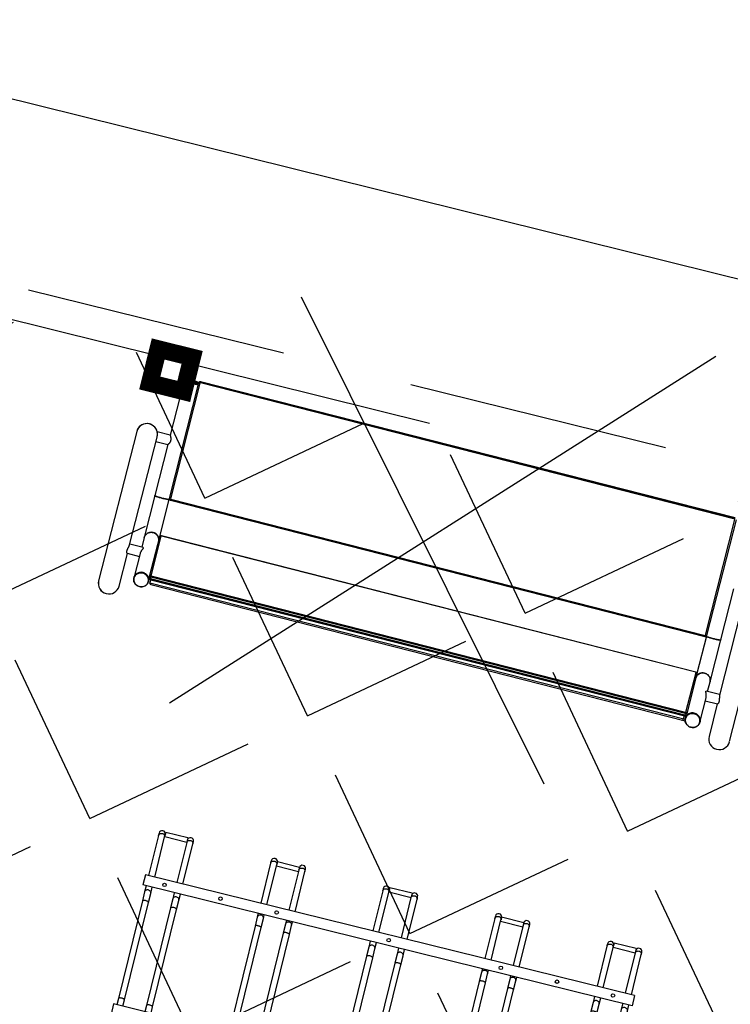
# Model space of a CAD drawing. Extents: x 88043 to 202646, y -79156 to -1177.
# Tile 29 of 54: x 156253 to 156456, y -38182 to -37901. Entities that reach past the tile are written whole.
import ezdxf

# ---------------------------------------------------------------- set-up
doc = ezdxf.new("R2010")
doc.units = ezdxf.units.DM
doc.header["$MEASUREMENT"] = 0
doc.linetypes.add('4004', pattern=[4, 3, -1])
doc.linetypes.add('DASHED2', pattern=[0.375, 0.25, -0.125])
doc.layers.get('0').update_dxf_attribs({"color": 11})
doc.layers.add('area', color=6, linetype='Continuous', plot=False)
for name, color, linetype in [('Budynki', 1, 'Continuous'), ('dim', 40, 'Continuous'), ('DROGI', 6, 'Continuous'), ('PROJEKTY', 1, 'Continuous')]:
    doc.layers.add(name, color=color, linetype=linetype)
doc.layers.add('sc', color=4, linetype='Continuous', lineweight=30)
doc.styles.add('romans', font='romans.shx', dxfattribs={"width": 0.8})
doc.dimstyles.new('SS', dxfattribs={"dimscale": 0.8, "dimtxt": 100, "dimasz": 40, "dimexe": 30, "dimexo": 200, "dimgap": 50, "dimtad": 1, "dimlfac": 0.01, "dimrnd": 0.01, "dimzin": 4, "dimdsep": 46, "dimtxsty": 'romans', "dimblk": 'ARCHTICK', "dimcen": 50, "dimclrd": 256, "dimclre": 256, "dimclrt": 3, "dimadec": 0, "dimazin": 0, "dimtfac": 1.2, "dimtmove": 2, "dimatfit": 3, "dimldrblk": 'ARCHTICK', "dimfxl": 1, "dimtolj": 1, "dimarcsym": 0})

# ---------------------------------------------------------------- blocks, each defined once
blk = doc.blocks.new('mroczocza')
at = {"layer": 'DROGI', "color": 8, "linetype": '4004'}
blk.add_line((63.35, -25.5, 153.681), (17.89, -14.23, 154.771), dxfattribs=at)
blk = doc.blocks.new('_ArchTick')
at = {"color": 0, "linetype": 'ByBlock', "const_width": 0.15}
blk.add_lwpolyline([(-0.5, -0.5), (0.5, 0.5)], dxfattribs=at)
blk = doc.blocks.new('*D41')
at = {"layer": 'Defpoints', "color": 0, "transparency": 16777216}
for p in [(155503.68, -37738.1), (155488.75, -37798.3), (156491.66, -38049.96)]:
    blk.add_point(p, dxfattribs=at)
at = {"layer": 'dim', "lineweight": -2, "transparency": 16777216}
for p, q in [((155527.25, -37643), (155509.45, -37714.8)), ((156507.29, -37986.9), (155503.68, -37738.1)), ((156530.16, -37894.66), (156513.07, -37963.6))]:
    blk.add_line(p, q, dxfattribs=at)
at = {"layer": 'dim', "lineweight": -2, "transparency": 16777216, "xscale": 32, "yscale": 32, "zscale": 32}
for p, rotation in [((155503.68, -37738.1), 166.0767433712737), ((156507.29, -37986.9), 346.0767433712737)]:
    blk.add_blockref('_ArchTick', p, dxfattribs=dict(at, rotation=rotation))
at = {"layer": 'dim', "color": 3, "transparency": 16777216, "insert": (156024.73, -37784.85), "char_height": 80, "attachment_point": 5, "rotation": 346.0767, "style": 'romans'}
blk.add_mtext('\\A1;10.34', dxfattribs=at)
blk = doc.blocks.new('st5')
at = {"color": 7, "linetype": 'Continuous', "lineweight": 25}
for p, q in [((-144, -3), (-144, 0)), ((-144, 0), (0, 0)), ((0, -3), (0, 0)), ((-144, -3), (0, -3)), ((-143.05, -3), (-143.05, -4.86)), ((-143.05, -4.86), (-143.05, -33.53)), ((-141.25, -4.86), (-141.25, -3)), ((-141.25, -33.53), (-141.25, -4.86)), ((-134.75, -3), (-134.75, -4.86)), ((-134.75, -4.86), (-134.75, -33.53)), ((-132.95, -4.86), (-132.95, -3)), ((-132.95, -33.53), (-132.95, -4.86)), ((-110.05, -3), (-110.05, -4.86)), ((-110.05, -4.86), (-110.05, -34.26)), ((-108.25, -4.86), (-108.25, -3)), ((-108.25, -34.26), (-108.25, -4.86)), ((-101.75, -3), (-101.75, -4.86)), ((-101.75, -4.86), (-101.75, -34.26)), ((-99.95, -4.86), (-99.95, -3)), ((-99.95, -34.26), (-99.95, -4.86)), ((-77.05, -3), (-77.05, -4.86)), ((-77.05, -4.86), (-77.05, -33.53)), ((-75.25, -4.86), (-75.25, -3)), ((-75.25, -33.53), (-75.25, -4.86)), ((-68.75, -3), (-68.75, -4.86)), ((-68.75, -4.86), (-68.75, -33.53)), ((-66.95, -4.86), (-66.95, -3)), ((-66.95, -33.53), (-66.95, -4.86)), ((-44.05, -3), (-44.05, -4.86)), ((-44.05, -4.86), (-44.05, -34.26)), ((-42.25, -4.86), (-42.25, -3)), ((-42.25, -34.26), (-42.25, -4.86)), ((-35.75, -3), (-35.75, -4.86)), ((-35.75, -4.86), (-35.75, -34.26)), ((-33.95, -4.86), (-33.95, -3)), ((-33.95, -34.26), (-33.95, -4.86)), ((-11.05, -3), (-11.05, -4.86)), ((-11.05, -4.86), (-11.05, -33.53)), ((-9.25, -4.86), (-9.25, -3)), ((-9.25, -33.53), (-9.25, -4.86)), ((-2.75, -3), (-2.75, -4.86)), ((-2.75, -4.86), (-2.75, -33.53)), ((-0.95, -4.86), (-0.95, -3)), ((-0.95, -33.53), (-0.95, -4.86)), ((-143.05, -33.53), (-143.05, -36.2)), ((-141.25, -36.2), (-141.25, -33.53)), ((-134.75, -33.53), (-134.75, -36.2)), ((-132.95, -36.2), (-132.95, -33.53)), ((-77.05, -33.53), (-77.05, -36.2)), ((-75.25, -36.2), (-75.25, -33.53)), ((-68.75, -33.53), (-68.75, -36.2)), ((-66.95, -36.2), (-66.95, -33.53)), ((-11.05, -33.53), (-11.05, -36.2)), ((-9.25, -36.2), (-9.25, -33.53)), ((-2.75, -33.53), (-2.75, -36.2)), ((-0.95, -36.2), (-0.95, -33.53)), ((-143.05, -36.2), (-143.05, -38)), ((-141.25, -38), (-141.25, -36.2)), ((-134.75, -36.2), (-134.75, -38)), ((-132.95, -38), (-132.95, -36.2)), ((-110.05, -34.26), (-110.05, -36.93)), ((-108.25, -36.93), (-108.25, -34.26)), ((-101.75, -34.26), (-101.75, -36.93)), ((-99.95, -36.93), (-99.95, -34.26)), ((-77.05, -36.2), (-77.05, -38)), ((-75.25, -38), (-75.25, -36.2)), ((-68.75, -36.2), (-68.75, -38)), ((-66.95, -38), (-66.95, -36.2)), ((-44.05, -34.26), (-44.05, -36.93)), ((-42.25, -36.93), (-42.25, -34.26)), ((-35.75, -34.26), (-35.75, -36.93)), ((-33.95, -36.93), (-33.95, -34.26)), ((-11.05, -36.2), (-11.05, -38)), ((-9.25, -38), (-9.25, -36.2)), ((-2.75, -36.2), (-2.75, -38)), ((-0.95, -38), (-0.95, -36.2)), ((-144, -41), (-144, -38)), ((-144, -38), (0, -38)), ((-110.05, -36.93), (-110.05, -38)), ((-108.25, -38), (-108.25, -36.93)), ((-101.75, -36.93), (-101.75, -38)), ((-99.95, -38), (-99.95, -36.93)), ((-44.05, -36.93), (-44.05, -38)), ((-42.25, -38), (-42.25, -36.93)), ((-35.75, -36.93), (-35.75, -38)), ((-33.95, -38), (-33.95, -36.93)), ((0, -41), (0, -38)), ((-144, -41), (0, -41)), ((-143.05, -41), (-143.05, -52.82)), ((-141.25, -52.82), (-141.25, -41)), ((-134.75, -41), (-134.75, -52.82)), ((-132.95, -52.82), (-132.95, -41)), ((-110.05, -41), (-110.05, -52.82)), ((-108.25, -52.82), (-108.25, -41)), ((-101.75, -41), (-101.75, -52.82)), ((-99.95, -52.82), (-99.95, -41)), ((-77.05, -41), (-77.05, -52.82)), ((-75.25, -52.82), (-75.25, -41)), ((-68.75, -41), (-68.75, -52.82)), ((-66.95, -52.82), (-66.95, -41)), ((-44.05, -41), (-44.05, -52.82)), ((-42.25, -52.82), (-42.25, -41)), ((-35.75, -41), (-35.75, -52.82)), ((-33.95, -52.82), (-33.95, -41)), ((-11.05, -41), (-11.05, -52.82)), ((-9.25, -52.82), (-9.25, -41)), ((-2.75, -41), (-2.75, -52.82)), ((-0.95, -52.82), (-0.95, -41)), ((-143.05, -52.82), (-143.05, -53.5)), ((-141.25, -53.29), (-141.25, -52.82)), ((-134.75, -52.9), (-141.25, -52.9)), ((-141.25, -54.1), (-141.25, -53.29)), ((-134.75, -52.82), (-134.75, -53.29)), ((-134.75, -54.1), (-134.75, -53.29)), ((-132.95, -53.5), (-132.95, -52.82)), ((-110.05, -52.82), (-110.05, -53.5)), ((-101.75, -52.4), (-108.25, -52.4)), ((-108.25, -52.86), (-108.25, -52.82)), ((-108.25, -53.6), (-108.25, -52.86)), ((-101.75, -52.82), (-101.75, -52.86)), ((-101.75, -53.6), (-101.75, -52.86)), ((-99.95, -53.5), (-99.95, -52.82)), ((-77.05, -52.82), (-77.05, -53.5)), ((-75.25, -53.29), (-75.25, -52.82)), ((-68.75, -52.9), (-75.25, -52.9)), ((-75.25, -54.1), (-75.25, -53.29)), ((-68.75, -52.82), (-68.75, -53.29)), ((-68.75, -54.1), (-68.75, -53.29)), ((-66.95, -53.5), (-66.95, -52.82)), ((-44.05, -52.82), (-44.05, -53.5)), ((-35.75, -52.4), (-42.25, -52.4)), ((-42.25, -52.86), (-42.25, -52.82)), ((-42.25, -53.6), (-42.25, -52.86)), ((-35.75, -52.82), (-35.75, -52.86)), ((-35.75, -53.6), (-35.75, -52.86)), ((-33.95, -53.5), (-33.95, -52.82)), ((-11.05, -52.82), (-11.05, -53.5)), ((-9.25, -53.29), (-9.25, -52.82)), ((-2.75, -52.9), (-9.25, -52.9)), ((-9.25, -54.1), (-9.25, -53.29)), ((-2.75, -52.82), (-2.75, -53.29)), ((-2.75, -54.1), (-2.75, -53.29)), ((-0.95, -53.5), (-0.95, -52.82)), ((-141.25, -54.1), (-134.75, -54.1)), ((-108.25, -53.6), (-101.75, -53.6)), ((-75.25, -54.1), (-68.75, -54.1)), ((-42.25, -53.6), (-35.75, -53.6)), ((-9.25, -54.1), (-2.75, -54.1))]:
    blk.add_line(p, q, dxfattribs=at)
at = {"color": 8, "linetype": 'Continuous', "lineweight": 25, "flags": 128}
for points in [[(-143.05, -4.86), (-143.03, -4.92), (-142.98, -4.98), (-142.89, -5.03), (-142.77, -5.08), (-142.63, -5.12), (-142.46, -5.14), (-142.29, -5.16), (-142.1, -5.16), (-141.92, -5.15), (-141.75, -5.13), (-141.6, -5.1), (-141.47, -5.06), (-141.36, -5.01), (-141.29, -4.95), (-141.25, -4.89), (-141.25, -4.86)], [(-134.75, -4.86), (-134.73, -4.92), (-134.68, -4.98), (-134.59, -5.03), (-134.47, -5.08), (-134.33, -5.12), (-134.16, -5.14), (-133.99, -5.16), (-133.8, -5.16), (-133.62, -5.15), (-133.45, -5.13), (-133.3, -5.1), (-133.17, -5.06), (-133.06, -5.01), (-132.99, -4.95), (-132.95, -4.89), (-132.95, -4.86)], [(-110.05, -4.86), (-110.03, -4.92), (-109.98, -4.98), (-109.89, -5.03), (-109.77, -5.08), (-109.63, -5.12), (-109.46, -5.14), (-109.29, -5.16), (-109.1, -5.16), (-108.92, -5.15), (-108.75, -5.13), (-108.6, -5.1), (-108.47, -5.06), (-108.36, -5.01), (-108.29, -4.95), (-108.25, -4.89), (-108.25, -4.86)], [(-101.75, -4.86), (-101.73, -4.92), (-101.68, -4.98), (-101.59, -5.03), (-101.47, -5.08), (-101.33, -5.12), (-101.16, -5.14), (-100.99, -5.16), (-100.8, -5.16), (-100.62, -5.15), (-100.45, -5.13), (-100.3, -5.1), (-100.17, -5.06), (-100.06, -5.01), (-99.99, -4.95), (-99.95, -4.89), (-99.95, -4.86)], [(-77.05, -4.86), (-77.03, -4.92), (-76.98, -4.98), (-76.89, -5.03), (-76.77, -5.08), (-76.63, -5.12), (-76.46, -5.14), (-76.29, -5.16), (-76.1, -5.16), (-75.92, -5.15), (-75.75, -5.13), (-75.6, -5.1), (-75.47, -5.06), (-75.36, -5.01), (-75.29, -4.95), (-75.25, -4.89), (-75.25, -4.86)], [(-68.75, -4.86), (-68.73, -4.92), (-68.68, -4.98), (-68.59, -5.03), (-68.47, -5.08), (-68.33, -5.12), (-68.16, -5.14), (-67.99, -5.16), (-67.8, -5.16), (-67.62, -5.15), (-67.45, -5.13), (-67.3, -5.1), (-67.17, -5.06), (-67.06, -5.01), (-66.99, -4.95), (-66.95, -4.89), (-66.95, -4.86)], [(-44.05, -4.86), (-44.03, -4.92), (-43.98, -4.98), (-43.89, -5.03), (-43.77, -5.08), (-43.63, -5.12), (-43.46, -5.14), (-43.29, -5.16), (-43.1, -5.16), (-42.92, -5.15), (-42.75, -5.13), (-42.6, -5.1), (-42.47, -5.06), (-42.36, -5.01), (-42.29, -4.95), (-42.25, -4.89), (-42.25, -4.86)], [(-35.75, -4.86), (-35.73, -4.92), (-35.68, -4.98), (-35.59, -5.03), (-35.47, -5.08), (-35.33, -5.12), (-35.16, -5.14), (-34.99, -5.16), (-34.8, -5.16), (-34.62, -5.15), (-34.45, -5.13), (-34.3, -5.1), (-34.17, -5.06), (-34.06, -5.01), (-33.99, -4.95), (-33.95, -4.89), (-33.95, -4.86)], [(-11.05, -4.86), (-11.03, -4.92), (-10.98, -4.98), (-10.89, -5.03), (-10.77, -5.08), (-10.63, -5.12), (-10.46, -5.14), (-10.29, -5.16), (-10.1, -5.16), (-9.92, -5.15), (-9.75, -5.13), (-9.6, -5.1), (-9.47, -5.06), (-9.36, -5.01), (-9.29, -4.95), (-9.25, -4.89), (-9.25, -4.86)], [(-2.75, -4.86), (-2.73, -4.92), (-2.68, -4.98), (-2.59, -5.03), (-2.47, -5.08), (-2.33, -5.12), (-2.16, -5.14), (-1.99, -5.16), (-1.8, -5.16), (-1.62, -5.15), (-1.45, -5.13), (-1.3, -5.1), (-1.17, -5.06), (-1.06, -5.01), (-0.99, -4.95), (-0.95, -4.89), (-0.95, -4.86)], [(-143.05, -33.53), (-143.03, -33.59), (-142.98, -33.65), (-142.89, -33.7), (-142.77, -33.75), (-142.63, -33.79), (-142.46, -33.82), (-142.29, -33.83), (-142.1, -33.84), (-141.92, -33.83), (-141.75, -33.81), (-141.6, -33.77), (-141.47, -33.73), (-141.36, -33.68), (-141.29, -33.62), (-141.25, -33.56), (-141.25, -33.53)], [(-134.75, -33.53), (-134.73, -33.59), (-134.68, -33.65), (-134.59, -33.7), (-134.47, -33.75), (-134.33, -33.79), (-134.16, -33.82), (-133.99, -33.83), (-133.8, -33.84), (-133.62, -33.83), (-133.45, -33.81), (-133.3, -33.77), (-133.17, -33.73), (-133.06, -33.68), (-132.99, -33.62), (-132.95, -33.56), (-132.95, -33.53)], [(-77.05, -33.53), (-77.03, -33.59), (-76.98, -33.65), (-76.89, -33.7), (-76.77, -33.75), (-76.63, -33.79), (-76.46, -33.82), (-76.29, -33.83), (-76.1, -33.84), (-75.92, -33.83), (-75.75, -33.81), (-75.6, -33.77), (-75.47, -33.73), (-75.36, -33.68), (-75.29, -33.62), (-75.25, -33.56), (-75.25, -33.53)], [(-68.75, -33.53), (-68.73, -33.59), (-68.68, -33.65), (-68.59, -33.7), (-68.47, -33.75), (-68.33, -33.79), (-68.16, -33.82), (-67.99, -33.83), (-67.8, -33.84), (-67.62, -33.83), (-67.45, -33.81), (-67.3, -33.77), (-67.17, -33.73), (-67.06, -33.68), (-66.99, -33.62), (-66.95, -33.56), (-66.95, -33.53)], [(-11.05, -33.53), (-11.03, -33.59), (-10.98, -33.65), (-10.89, -33.7), (-10.77, -33.75), (-10.63, -33.79), (-10.46, -33.82), (-10.29, -33.83), (-10.1, -33.84), (-9.92, -33.83), (-9.75, -33.81), (-9.6, -33.77), (-9.47, -33.73), (-9.36, -33.68), (-9.29, -33.62), (-9.25, -33.56), (-9.25, -33.53)], [(-2.75, -33.53), (-2.73, -33.59), (-2.68, -33.65), (-2.59, -33.7), (-2.47, -33.75), (-2.33, -33.79), (-2.16, -33.82), (-1.99, -33.83), (-1.8, -33.84), (-1.62, -33.83), (-1.45, -33.81), (-1.3, -33.77), (-1.17, -33.73), (-1.06, -33.68), (-0.99, -33.62), (-0.95, -33.56), (-0.95, -33.53)], [(-143.05, -36.2), (-143.03, -36.36), (-142.98, -36.51), (-142.89, -36.65), (-142.77, -36.77), (-142.63, -36.86), (-142.46, -36.93), (-142.29, -36.97), (-142.1, -36.98), (-141.92, -36.96), (-141.75, -36.9), (-141.6, -36.82), (-141.47, -36.71), (-141.36, -36.58), (-141.29, -36.43), (-141.25, -36.28), (-141.25, -36.2)], [(-134.75, -36.2), (-134.73, -36.36), (-134.68, -36.51), (-134.59, -36.65), (-134.47, -36.77), (-134.33, -36.86), (-134.16, -36.93), (-133.99, -36.97), (-133.8, -36.98), (-133.62, -36.96), (-133.45, -36.9), (-133.3, -36.82), (-133.17, -36.71), (-133.06, -36.58), (-132.99, -36.43), (-132.95, -36.28), (-132.95, -36.2)], [(-110.05, -34.26), (-110.03, -34.32), (-109.98, -34.38), (-109.89, -34.44), (-109.77, -34.48), (-109.63, -34.52), (-109.46, -34.55), (-109.29, -34.56), (-109.1, -34.57), (-108.92, -34.56), (-108.75, -34.54), (-108.6, -34.5), (-108.47, -34.46), (-108.36, -34.41), (-108.29, -34.35), (-108.25, -34.29), (-108.25, -34.26)], [(-101.75, -34.26), (-101.73, -34.32), (-101.68, -34.38), (-101.59, -34.44), (-101.47, -34.48), (-101.33, -34.52), (-101.16, -34.55), (-100.99, -34.56), (-100.8, -34.57), (-100.62, -34.56), (-100.45, -34.54), (-100.3, -34.5), (-100.17, -34.46), (-100.06, -34.41), (-99.99, -34.35), (-99.95, -34.29), (-99.95, -34.26)], [(-77.05, -36.2), (-77.03, -36.36), (-76.98, -36.51), (-76.89, -36.65), (-76.77, -36.77), (-76.63, -36.86), (-76.46, -36.93), (-76.29, -36.97), (-76.1, -36.98), (-75.92, -36.96), (-75.75, -36.9), (-75.6, -36.82), (-75.47, -36.71), (-75.36, -36.58), (-75.29, -36.43), (-75.25, -36.28), (-75.25, -36.2)], [(-68.75, -36.2), (-68.73, -36.36), (-68.68, -36.51), (-68.59, -36.65), (-68.47, -36.77), (-68.33, -36.86), (-68.16, -36.93), (-67.99, -36.97), (-67.8, -36.98), (-67.62, -36.96), (-67.45, -36.9), (-67.3, -36.82), (-67.17, -36.71), (-67.06, -36.58), (-66.99, -36.43), (-66.95, -36.28), (-66.95, -36.2)], [(-44.05, -34.26), (-44.03, -34.32), (-43.98, -34.38), (-43.89, -34.44), (-43.77, -34.48), (-43.63, -34.52), (-43.46, -34.55), (-43.29, -34.56), (-43.1, -34.57), (-42.92, -34.56), (-42.75, -34.54), (-42.6, -34.5), (-42.47, -34.46), (-42.36, -34.41), (-42.29, -34.35), (-42.25, -34.29), (-42.25, -34.26)], [(-35.75, -34.26), (-35.73, -34.32), (-35.68, -34.38), (-35.59, -34.44), (-35.47, -34.48), (-35.33, -34.52), (-35.16, -34.55), (-34.99, -34.56), (-34.8, -34.57), (-34.62, -34.56), (-34.45, -34.54), (-34.3, -34.5), (-34.17, -34.46), (-34.06, -34.41), (-33.99, -34.35), (-33.95, -34.29), (-33.95, -34.26)], [(-11.05, -36.2), (-11.03, -36.36), (-10.98, -36.51), (-10.89, -36.65), (-10.77, -36.77), (-10.63, -36.86), (-10.46, -36.93), (-10.29, -36.97), (-10.1, -36.98), (-9.92, -36.96), (-9.75, -36.9), (-9.6, -36.82), (-9.47, -36.71), (-9.36, -36.58), (-9.29, -36.43), (-9.25, -36.28), (-9.25, -36.2)], [(-2.75, -36.2), (-2.73, -36.36), (-2.68, -36.51), (-2.59, -36.65), (-2.47, -36.77), (-2.33, -36.86), (-2.16, -36.93), (-1.99, -36.97), (-1.8, -36.98), (-1.62, -36.96), (-1.45, -36.9), (-1.3, -36.82), (-1.17, -36.71), (-1.06, -36.58), (-0.99, -36.43), (-0.95, -36.28), (-0.95, -36.2)], [(-110.05, -36.93), (-110.03, -37.09), (-109.98, -37.24), (-109.89, -37.38), (-109.77, -37.5), (-109.63, -37.59), (-109.46, -37.66), (-109.29, -37.7), (-109.1, -37.71), (-108.92, -37.69), (-108.75, -37.63), (-108.6, -37.55), (-108.47, -37.44), (-108.36, -37.31), (-108.29, -37.17), (-108.25, -37.01), (-108.25, -36.93)], [(-101.75, -36.93), (-101.73, -37.09), (-101.68, -37.24), (-101.59, -37.38), (-101.47, -37.5), (-101.33, -37.59), (-101.16, -37.66), (-100.99, -37.7), (-100.8, -37.71), (-100.62, -37.69), (-100.45, -37.63), (-100.3, -37.55), (-100.17, -37.44), (-100.06, -37.31), (-99.99, -37.17), (-99.95, -37.01), (-99.95, -36.93)], [(-44.05, -36.93), (-44.03, -37.09), (-43.98, -37.24), (-43.89, -37.38), (-43.77, -37.5), (-43.63, -37.59), (-43.46, -37.66), (-43.29, -37.7), (-43.1, -37.71), (-42.92, -37.69), (-42.75, -37.63), (-42.6, -37.55), (-42.47, -37.44), (-42.36, -37.31), (-42.29, -37.17), (-42.25, -37.01), (-42.25, -36.93)], [(-35.75, -36.93), (-35.73, -37.09), (-35.68, -37.24), (-35.59, -37.38), (-35.47, -37.5), (-35.33, -37.59), (-35.16, -37.66), (-34.99, -37.7), (-34.8, -37.71), (-34.62, -37.69), (-34.45, -37.63), (-34.3, -37.55), (-34.17, -37.44), (-34.06, -37.31), (-33.99, -37.17), (-33.95, -37.01), (-33.95, -36.93)], [(-141.25, -52.82), (-141.25, -52.9), (-141.29, -53.05), (-141.36, -53.19), (-141.47, -53.32), (-141.6, -53.43), (-141.75, -53.52), (-141.92, -53.57), (-142.1, -53.6), (-142.29, -53.59), (-142.46, -53.55), (-142.63, -53.48), (-142.77, -53.38), (-142.89, -53.26), (-142.98, -53.12), (-143.03, -52.97), (-143.05, -52.82)], [(-132.95, -52.82), (-132.95, -52.9), (-132.99, -53.05), (-133.06, -53.19), (-133.17, -53.32), (-133.3, -53.43), (-133.45, -53.52), (-133.62, -53.57), (-133.8, -53.6), (-133.99, -53.59), (-134.16, -53.55), (-134.33, -53.48), (-134.47, -53.38), (-134.59, -53.26), (-134.68, -53.12), (-134.73, -52.97), (-134.75, -52.82)], [(-108.25, -52.82), (-108.25, -52.9), (-108.29, -53.05), (-108.36, -53.19), (-108.47, -53.32), (-108.6, -53.43), (-108.75, -53.52), (-108.92, -53.57), (-109.1, -53.6), (-109.29, -53.59), (-109.46, -53.55), (-109.63, -53.48), (-109.77, -53.38), (-109.89, -53.26), (-109.98, -53.12), (-110.03, -52.97), (-110.05, -52.82)], [(-99.95, -52.82), (-99.95, -52.9), (-99.99, -53.05), (-100.06, -53.19), (-100.17, -53.32), (-100.3, -53.43), (-100.45, -53.52), (-100.62, -53.57), (-100.8, -53.6), (-100.99, -53.59), (-101.16, -53.55), (-101.33, -53.48), (-101.47, -53.38), (-101.59, -53.26), (-101.68, -53.12), (-101.73, -52.97), (-101.75, -52.82)], [(-75.25, -52.82), (-75.25, -52.9), (-75.29, -53.05), (-75.36, -53.19), (-75.47, -53.32), (-75.6, -53.43), (-75.75, -53.52), (-75.92, -53.57), (-76.1, -53.6), (-76.29, -53.59), (-76.46, -53.55), (-76.63, -53.48), (-76.77, -53.38), (-76.89, -53.26), (-76.98, -53.12), (-77.03, -52.97), (-77.05, -52.82)], [(-66.95, -52.82), (-66.95, -52.9), (-66.99, -53.05), (-67.06, -53.19), (-67.17, -53.32), (-67.3, -53.43), (-67.45, -53.52), (-67.62, -53.57), (-67.8, -53.6), (-67.99, -53.59), (-68.16, -53.55), (-68.33, -53.48), (-68.47, -53.38), (-68.59, -53.26), (-68.68, -53.12), (-68.73, -52.97), (-68.75, -52.82)], [(-42.25, -52.82), (-42.25, -52.9), (-42.29, -53.05), (-42.36, -53.19), (-42.47, -53.32), (-42.6, -53.43), (-42.75, -53.52), (-42.92, -53.57), (-43.1, -53.6), (-43.29, -53.59), (-43.46, -53.55), (-43.63, -53.48), (-43.77, -53.38), (-43.89, -53.26), (-43.98, -53.12), (-44.03, -52.97), (-44.05, -52.82), (-44.05, -52.82)], [(-33.95, -52.82), (-33.95, -52.9), (-33.99, -53.05), (-34.06, -53.19), (-34.17, -53.32), (-34.3, -53.43), (-34.45, -53.52), (-34.62, -53.57), (-34.8, -53.6), (-34.99, -53.59), (-35.16, -53.55), (-35.33, -53.48), (-35.47, -53.38), (-35.59, -53.26), (-35.68, -53.12), (-35.73, -52.97), (-35.75, -52.82), (-35.75, -52.82)], [(-9.25, -52.82), (-9.25, -52.9), (-9.29, -53.05), (-9.36, -53.19), (-9.47, -53.32), (-9.6, -53.43), (-9.75, -53.52), (-9.92, -53.57), (-10.1, -53.6), (-10.29, -53.59), (-10.46, -53.55), (-10.63, -53.48), (-10.77, -53.38), (-10.89, -53.26), (-10.98, -53.12), (-11.03, -52.97), (-11.05, -52.82)], [(-0.95, -52.82), (-0.95, -52.9), (-0.99, -53.05), (-1.06, -53.19), (-1.17, -53.32), (-1.3, -53.43), (-1.45, -53.52), (-1.62, -53.57), (-1.8, -53.6), (-1.99, -53.59), (-2.16, -53.55), (-2.33, -53.48), (-2.47, -53.38), (-2.59, -53.26), (-2.68, -53.12), (-2.73, -52.97), (-2.75, -52.82)]]:
    blk.add_lwpolyline(points, dxfattribs=at)
at = {"color": 7, "linetype": 'Continuous', "lineweight": 25}
for centre in [(-138, -1.5), (-121.5, -1.5), (-105, -1.5), (-72, -1.5), (-39, -1.5), (-22.5, -1.5), (-6, -1.5), (-138, -39.5), (-121.5, -39.5), (-105, -39.5), (-72, -39.5), (-39, -39.5), (-22.5, -39.5), (-6, -39.5)]:
    blk.add_circle(centre, 0.5, dxfattribs=at)
for centre in [(-142.15, -53.5), (-133.85, -53.5), (-109.15, -53.5), (-100.85, -53.5), (-76.15, -53.5), (-67.85, -53.5), (-43.15, -53.5), (-34.85, -53.5), (-10.15, -53.5), (-1.85, -53.5)]:
    blk.add_arc(centre, 0.9, 180, 0, dxfattribs=at)
blk = doc.blocks.new('wiata 25st')
at = {"layer": 'sc', "linetype": 'DASHED2', "ltscale": 300}
blk.add_lwpolyline([(0, 215), (1034, 215), (1034, -10), (0, -10)], close=True, dxfattribs=at)
at = {"layer": 'sc', "ltscale": 300, "const_width": 10}
blk.add_lwpolyline([(835, 200), (830, 200), (830, 205), (835, 205)], close=True, dxfattribs=at)
at = {"layer": 'sc', "linetype": 'DASHED2', "ltscale": 300, "rotation": 180.0503022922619}
blk.add_blockref('st5', (860.05, 19.87), dxfattribs=at)
blk = doc.blocks.new('lawka')
at = {"linetype": 'Continuous', "lineweight": 25}
for p, q in [((116.05, 132.95), (-11.95, 41.01)), ((-11.93, 40.98), (116.08, 132.92)), ((116.26, 132.66), (-11.75, 40.73)), ((136.28, 104.96), (116.4, 132.63)), ((116.63, 132.83), (136.51, 105.15)), ((163.93, 90.65), (138.27, 126.39)), ((133.44, 122.77), (151.94, 97.01)), ((98.83, 120.58), (-11.95, 41.01)), ((140.09, 107.42), (131.28, 119.69)), ((147.28, 97.41), (140.09, 107.42)), ((8.25, 12.88), (136.26, 104.81)), ((8.41, 12.66), (136.74, 104.83)), ((136.42, 104.6), (136.26, 104.82)), ((136.54, 105.1), (136.65, 104.95)), ((136.65, 104.95), (143.07, 96)), ((142.89, 96.26), (14.56, 4.1)), ((142.58, 96.02), (14.57, 4.08)), ((142.58, 96.01), (142.57, 96.03)), ((149.5, 86.54), (142.68, 96.04)), ((143.09, 95.99), (149.91, 86.49)), ((148.96, 95.07), (147.28, 97.41)), ((151.85, 97.14), (148.63, 94.82)), ((154.03, 88.02), (150.02, 93.6)), ((150.53, 92.88), (153.49, 95)), ((153.42, 94.95), (159.04, 87.13)), ((154.26, 87.72), (154.18, 87.84)), ((21.44, -5.48), (149.44, 86.45)), ((149.66, 86.15), (21.65, -5.78)), ((21.88, -6.1), (149.89, 85.83)), ((21.99, -6.26), (149.84, 85.56)), ((150.46, 85.72), (22.25, -6.35)), ((150.99, 85), (22.78, -7.09)), ((23.25, -7.16), (151.27, 84.77)), ((149.67, 86.14), (149.44, 86.46)), ((149.67, 86.14), (149.89, 85.84)), ((149.88, 85.59), (150.01, 85.4)), ((150, 85.68), (149.89, 85.84)), ((149.91, 86.49), (150.13, 86.18)), ((150.01, 85.4), (150.54, 84.67)), ((150.3, 85.94), (150.14, 85.82)), ((150.15, 86.15), (150.58, 85.55)), ((150.71, 85.35), (150.79, 85.23)), ((-12.03, 40.43), (-12.05, 40.46)), ((7.85, 12.75), (-12.03, 40.43)), ((-11.93, 40.98), (-11.95, 41.01)), ((-11.95, 41.01), (-11.95, 41.01)), ((-11.75, 40.73), (-11.93, 40.98)), ((-11.77, 40.58), (8.1, 12.9)), ((-15.46, 37.92), (-15.22, 37.58)), ((-15.26, 37.97), (-15.28, 37.96)), ((-15.19, 37.57), (-15.01, 37.33)), ((-14.81, 37.05), (-5.82, 24.53)), ((-5.82, 24.53), (-8.95, 22.28)), ((-7.86, 21.28), (-7.9, 21.34)), ((10.65, -4.49), (-7.86, 21.29)), ((-7.14, 20.28), (-4.25, 22.35)), ((-4.25, 22.35), (4.55, 10.08)), ((-12.83, 17.87), (12.83, -17.87)), ((8, 12.55), (7.89, 12.71)), ((14.41, 3.62), (8, 12.55)), ((8.41, 12.66), (8.25, 12.88)), ((4.55, 10.08), (11.74, 0.07)), ((21.25, -5.9), (14.42, 3.6)), ((14.5, 3.99), (21.32, -5.51)), ((11.74, 0.07), (13.43, -2.27)), ((13.77, -2.03), (10.54, -4.34)), ((12.04, -6.58), (15, -4.46)), ((14.47, -3.73), (18.49, -9.32)), ((21.65, -5.78), (21.44, -5.48)), ((17.73, -14.35), (12.11, -6.53)), ((21.25, -5.9), (21.48, -6.22)), ((21.93, -6.85), (21.5, -6.25)), ((21.65, -5.78), (21.88, -6.1)), ((21.81, -6.34), (21.65, -6.45)), ((21.99, -6.26), (21.88, -6.1)), ((22.17, -7.15), (22.08, -7.03)), ((22.25, -6.35), (22.12, -6.17)), ((22.78, -7.09), (22.25, -6.35)), ((18.61, -9.52), (18.7, -9.64))]:
    blk.add_line(p, q, dxfattribs=at)
at = {"linetype": 'Continuous', "lineweight": 25, "flags": 128}
for points in [[(136.65, 104.95), (136.68, 104.94), (136.74, 104.95), (136.82, 104.98), (136.93, 105.04), (137.07, 105.11), (137.23, 105.2), (137.41, 105.31), (137.6, 105.44), (137.81, 105.57), (138.03, 105.72), (138.25, 105.87), (138.48, 106.03), (138.7, 106.2), (138.92, 106.36), (139.13, 106.52), (139.33, 106.67), (139.5, 106.82), (139.66, 106.95), (139.8, 107.07), (139.92, 107.18), (140, 107.27), (140.06, 107.34), (140.09, 107.39), (140.09, 107.42), (140.09, 107.42)], [(140.09, 107.42), (140.09, 107.39), (140.06, 107.34), (140, 107.27), (139.92, 107.18), (139.8, 107.07), (139.66, 106.95), (139.5, 106.82), (139.33, 106.67), (139.13, 106.52), (138.92, 106.36), (138.7, 106.2), (138.48, 106.03)], [(138.48, 106.03), (138.25, 105.87), (138.03, 105.72), (137.81, 105.57), (137.6, 105.44), (137.41, 105.31), (137.23, 105.2), (137.07, 105.11), (136.93, 105.04), (136.82, 104.98), (136.74, 104.95), (136.68, 104.94), (136.65, 104.95)], [(142.68, 96.04), (142.67, 96.05), (142.67, 96.05), (142.66, 96.05), (142.64, 96.05), (142.63, 96.04), (142.61, 96.03), (142.6, 96.02), (142.58, 96.01)], [(143.76, 95.05), (143.7, 95.16), (143.59, 95.4), (143.52, 95.65), (143.49, 95.91), (143.49, 96.18), (143.52, 96.45), (143.59, 96.71), (143.69, 96.96), (143.83, 97.2), (143.99, 97.42), (144.18, 97.62), (144.4, 97.79), (144.63, 97.94), (144.88, 98.06), (145.14, 98.14), (145.41, 98.2), (145.68, 98.21), (145.95, 98.19), (146.22, 98.14), (146.47, 98.06), (146.7, 97.94), (146.92, 97.79), (147.11, 97.61), (147.28, 97.41)], [(147.28, 97.41), (147.11, 97.61), (146.92, 97.79), (146.7, 97.94), (146.47, 98.06), (146.22, 98.14), (145.95, 98.19), (145.68, 98.21), (145.41, 98.2), (145.14, 98.14), (144.88, 98.06), (144.63, 97.94), (144.4, 97.79)], [(154.18, 87.84), (154.11, 87.93), (153.93, 88.12), (153.73, 88.28), (153.51, 88.41), (153.27, 88.52), (153.02, 88.59), (152.76, 88.63), (152.49, 88.64), (152.22, 88.61), (151.96, 88.55), (151.7, 88.46), (151.46, 88.34), (151.23, 88.19), (151.02, 88.01), (150.84, 87.81), (150.68, 87.59), (150.55, 87.35), (150.45, 87.1), (150.38, 86.84), (150.35, 86.58), (150.36, 86.32), (150.39, 86.06), (150.46, 85.81), (150.57, 85.58), (150.7, 85.36), (150.71, 85.35)], [(150.86, 85.14), (150.71, 85.35), (150.59, 85.58), (150.51, 85.82), (150.45, 86.07), (150.43, 86.33), (150.45, 86.6), (150.5, 86.86), (150.58, 87.11), (150.69, 87.36), (150.84, 87.59), (151.01, 87.8), (151.21, 87.99), (151.42, 88.15), (151.66, 88.29), (151.91, 88.4), (152.17, 88.47), (152.44, 88.51), (152.71, 88.52), (152.97, 88.5), (153.23, 88.44), (153.48, 88.35), (153.71, 88.23), (153.92, 88.08), (154.11, 87.91), (154.27, 87.71), (154.4, 87.49), (154.5, 87.25), (154.58, 87), (154.61, 86.75), (154.61, 86.48), (154.58, 86.22), (154.52, 85.96), (154.42, 85.71), (154.29, 85.48), (154.13, 85.26), (153.95, 85.05), (153.74, 84.88), (153.51, 84.73), (153.27, 84.6), (153.01, 84.51), (152.75, 84.45), (152.48, 84.42), (152.21, 84.43), (151.95, 84.47), (151.7, 84.55), (151.46, 84.65), (151.24, 84.79), (151.04, 84.95), (150.86, 85.14)], [(150.89, 85.15), (151.07, 84.96), (151.27, 84.8), (151.49, 84.66), (151.74, 84.56), (151.99, 84.49), (152.26, 84.45), (152.52, 84.45), (152.79, 84.48), (153.06, 84.54), (153.31, 84.64), (153.56, 84.77), (153.78, 84.93), (153.99, 85.12), (154.16, 85.32), (154.32, 85.55), (154.44, 85.8), (154.52, 86.05), (154.58, 86.31), (154.6, 86.58), (154.58, 86.84), (154.53, 87.1), (154.44, 87.34), (154.32, 87.57), (154.17, 87.78), (154, 87.97), (153.79, 88.14), (153.57, 88.27), (153.33, 88.38), (153.07, 88.45), (152.81, 88.48), (152.54, 88.49), (152.27, 88.45), (152, 88.39), (151.75, 88.29), (151.51, 88.16), (151.28, 88), (151.08, 87.82), (150.9, 87.61), (150.75, 87.38), (150.63, 87.14), (150.54, 86.88), (150.49, 86.62), (150.47, 86.35), (150.48, 86.09), (150.54, 85.84), (150.62, 85.59), (150.74, 85.36), (150.89, 85.15)], [(149.44, 86.46), (149.46, 86.47), (149.47, 86.48), (149.48, 86.49), (149.49, 86.51), (149.5, 86.52), (149.5, 86.53), (149.51, 86.54), (149.5, 86.54)], [(149.91, 86.49), (149.92, 86.46), (149.92, 86.43), (149.9, 86.39), (149.87, 86.34), (149.83, 86.29), (149.78, 86.24), (149.73, 86.19), (149.67, 86.14)], [(149.89, 85.84), (149.95, 85.89), (150, 85.94), (150.05, 85.99), (150.09, 86.04), (150.12, 86.08), (150.14, 86.12), (150.14, 86.16), (150.13, 86.18)], [(-12.04, 40.43), (-12.07, 40.43), (-12.14, 40.41), (-12.23, 40.37), (-12.35, 40.32), (-12.49, 40.24), (-12.65, 40.14), (-12.83, 40.03), (-13.03, 39.9), (-13.24, 39.77), (-13.46, 39.62), (-13.68, 39.46), (-13.91, 39.3), (-14.13, 39.14), (-14.34, 38.98), (-14.55, 38.82), (-14.74, 38.67), (-14.91, 38.53), (-15.07, 38.4), (-15.2, 38.28), (-15.3, 38.18), (-15.38, 38.1), (-15.43, 38.03), (-15.46, 37.99), (-15.46, 37.98)], [(-15.26, 38.01), (-15.14, 38.07), (-15, 38.15), (-14.83, 38.25), (-14.65, 38.36), (-14.45, 38.48), (-14.25, 38.62), (-14.03, 38.77), (-13.8, 38.93), (-13.58, 39.09), (-13.36, 39.25), (-13.14, 39.41), (-12.94, 39.57), (-12.75, 39.72), (-12.57, 39.86), (-12.42, 39.99), (-12.29, 40.11), (-12.18, 40.21), (-12.1, 40.29), (-12.05, 40.36), (-12.03, 40.4), (-12.03, 40.42)], [(-15.22, 37.58), (-15.19, 37.57), (-15.14, 37.58), (-15.06, 37.61), (-14.96, 37.66), (-14.83, 37.73), (-14.68, 37.81), (-14.51, 37.91), (-14.32, 38.03), (-14.12, 38.16), (-13.91, 38.3), (-13.69, 38.45), (-13.47, 38.61), (-13.25, 38.77), (-13.03, 38.93), (-12.82, 39.09), (-12.62, 39.24), (-12.43, 39.39), (-12.26, 39.53), (-12.11, 39.66), (-11.99, 39.77), (-11.89, 39.87), (-11.81, 39.95), (-11.76, 40.01), (-11.75, 40.04)], [(-11.99, 40.38), (-12, 40.38), (-12.03, 40.33), (-12.09, 40.25), (-12.18, 40.16), (-12.29, 40.06), (-12.43, 39.94), (-12.59, 39.8), (-12.77, 39.66), (-12.96, 39.51), (-13.17, 39.35), (-13.38, 39.19), (-13.6, 39.03), (-13.82, 38.87), (-14.05, 38.72), (-14.26, 38.57), (-14.47, 38.44), (-14.66, 38.31), (-14.84, 38.2), (-15, 38.11), (-15.1, 38.05)], [(-11.76, 40.05), (-11.76, 40.04), (-11.79, 39.98), (-11.85, 39.91), (-11.94, 39.82), (-12.05, 39.72), (-12.19, 39.6), (-12.35, 39.46), (-12.53, 39.32), (-12.72, 39.16), (-12.93, 39), (-13.15, 38.84), (-13.37, 38.68)], [(-12.03, 40.42), (-12.04, 40.43), (-12.04, 40.43)], [(-15.46, 37.98), (-15.45, 37.96), (-15.41, 37.96), (-15.4, 37.96)], [(-15.28, 37.96), (-15.35, 37.93), (-15.42, 37.92), (-15.45, 37.92), (-15.46, 37.92)], [(-15.4, 37.96), (-15.35, 37.98), (-15.26, 38.01)], [(-15.1, 38.05), (-15.14, 38.03), (-15.26, 37.97)], [(-13.37, 38.68), (-13.6, 38.52), (-13.82, 38.36), (-14.04, 38.22), (-14.25, 38.08), (-14.44, 37.96), (-14.62, 37.85), (-14.78, 37.76), (-14.92, 37.68), (-15.03, 37.63), (-15.12, 37.6), (-15.17, 37.58), (-15.2, 37.59)], [(4.55, 10.08), (4.58, 10.07), (4.64, 10.08), (4.73, 10.12), (4.84, 10.17), (4.98, 10.25), (5.14, 10.34), (5.31, 10.45), (5.51, 10.57), (5.72, 10.71), (5.93, 10.85), (6.16, 11.01), (6.38, 11.17), (6.61, 11.33), (6.83, 11.49), (7.03, 11.65), (7.23, 11.81), (7.41, 11.95), (7.57, 12.09), (7.71, 12.21), (7.82, 12.31), (7.91, 12.4), (7.97, 12.47), (8, 12.52), (8, 12.55), (8, 12.55)], [(8, 12.55), (8, 12.52), (7.97, 12.47), (7.91, 12.4), (7.82, 12.31), (7.71, 12.21), (7.57, 12.09), (7.41, 11.95), (7.23, 11.81), (7.03, 11.65), (6.83, 11.49), (6.61, 11.33), (6.38, 11.17)], [(6.38, 11.17), (6.16, 11.01), (5.93, 10.85), (5.72, 10.71), (5.51, 10.57), (5.31, 10.45), (5.14, 10.34), (4.98, 10.25), (4.84, 10.17), (4.73, 10.12), (4.64, 10.08), (4.58, 10.07), (4.55, 10.08)], [(11.74, 0.07), (11.61, 0.29), (11.5, 0.53), (11.43, 0.79), (11.39, 1.05), (11.39, 1.31), (11.42, 1.58), (11.49, 1.84), (11.6, 2.09), (11.73, 2.33), (11.9, 2.55), (12.09, 2.75), (12.3, 2.93), (12.54, 3.08), (12.79, 3.19), (13.05, 3.28), (13.32, 3.33), (13.59, 3.35), (13.86, 3.33), (14.12, 3.28), (14.37, 3.19), (14.61, 3.07), (14.83, 2.92), (15.02, 2.75), (15.1, 2.65)], [(12.3, 2.93), (12.09, 2.75), (11.9, 2.55), (11.73, 2.33), (11.6, 2.09), (11.49, 1.84), (11.42, 1.58), (11.39, 1.31), (11.39, 1.05), (11.43, 0.79), (11.5, 0.53), (11.61, 0.29), (11.74, 0.07)], [(22.08, -7.03), (21.92, -6.83), (21.73, -6.66), (21.52, -6.51), (21.28, -6.39), (21.04, -6.3), (20.78, -6.25), (20.51, -6.22), (20.25, -6.24), (19.98, -6.28), (19.72, -6.36), (19.47, -6.47), (19.23, -6.61), (19.02, -6.77), (18.82, -6.96), (18.65, -7.18), (18.51, -7.41), (18.4, -7.65), (18.32, -7.91), (18.27, -8.17), (18.26, -8.43), (18.28, -8.69), (18.33, -8.94), (18.42, -9.19), (18.54, -9.41), (18.61, -9.52)], [(18.7, -9.64), (18.56, -9.42), (18.46, -9.18), (18.38, -8.93), (18.35, -8.68), (18.34, -8.42), (18.37, -8.15), (18.44, -7.89), (18.53, -7.64), (18.66, -7.41), (18.82, -7.18), (19, -6.98), (19.21, -6.8), (19.43, -6.65), (19.68, -6.53), (19.93, -6.43), (20.2, -6.37), (20.46, -6.34), (20.73, -6.35), (20.99, -6.39), (21.25, -6.46), (21.49, -6.56), (21.71, -6.7), (21.91, -6.86), (22.09, -7.04), (22.24, -7.25), (22.36, -7.48), (22.45, -7.72), (22.5, -7.98), (22.52, -8.24), (22.51, -8.5), (22.46, -8.76), (22.38, -9.02), (22.27, -9.26), (22.13, -9.49), (21.96, -9.7), (21.76, -9.89), (21.55, -10.06), (21.31, -10.2), (21.06, -10.31), (20.8, -10.39), (20.53, -10.43), (20.27, -10.44), (20, -10.42), (19.74, -10.36), (19.49, -10.28), (19.26, -10.16), (19.05, -10.01), (18.86, -9.84), (18.7, -9.64)], [(18.73, -9.63), (18.89, -9.83), (19.08, -10), (19.3, -10.15), (19.53, -10.27), (19.78, -10.35), (20.04, -10.41), (20.31, -10.42), (20.58, -10.41), (20.85, -10.36), (21.11, -10.27), (21.36, -10.15), (21.59, -10.01), (21.81, -9.83), (22, -9.64), (22.16, -9.42), (22.29, -9.18), (22.39, -8.93), (22.46, -8.67), (22.5, -8.4), (22.5, -8.14), (22.46, -7.88), (22.39, -7.63), (22.28, -7.39), (22.15, -7.17), (21.98, -6.97), (21.79, -6.8), (21.58, -6.65), (21.34, -6.53), (21.09, -6.45), (20.83, -6.39), (20.56, -6.38), (20.29, -6.39), (20.03, -6.44), (19.76, -6.53), (19.52, -6.65), (19.28, -6.79), (19.07, -6.97), (18.88, -7.17), (18.72, -7.38), (18.58, -7.62), (18.48, -7.87), (18.41, -8.13), (18.38, -8.4), (18.38, -8.66), (18.41, -8.92), (18.49, -9.17), (18.59, -9.41), (18.73, -9.63)], [(21.65, -5.78), (21.59, -5.82), (21.52, -5.86), (21.46, -5.89), (21.4, -5.91), (21.35, -5.92), (21.3, -5.93), (21.27, -5.92), (21.25, -5.9)], [(21.48, -6.22), (21.5, -6.24), (21.53, -6.25), (21.58, -6.25), (21.63, -6.23), (21.69, -6.21), (21.75, -6.18), (21.82, -6.14), (21.88, -6.1)]]:
    blk.add_lwpolyline(points, dxfattribs=at)
at = {"linetype": 'Continuous', "lineweight": 25}
for centre, radius, start, end in [((136.2, 104.9), 0.0998, 305.5757, 35.5753), ((135.83, 105.72), 0.883, 300.8509, 320.4807), ((142.86, 95.81), 0.291, 37.521, 127.4102), ((145.55, 96.08), 2.07, 124.0462, 209.8417), ((161.49, 88.89), 3.02, 215.6848, 35.6848), ((161.49, 88.89), 3.02, 305.6848, 35.6848), ((149.68, 86.31), 0.291, 37.521, 127.4102), ((161.49, 88.89), 3.02, 215.6848, 305.6848), ((-11.72, 40.69), 0.399, 125.5757, 215.5753), ((-11.7, 40.66), 0.399, 125.5757, 215.5753), ((-12.33, 41.22), 0.854, 290.8888, 310.5186), ((-11.69, 40.64), 0.11, 125.5757, 215.5753), ((-16.44, 36.09), 1.89, 30.4061, 40.9163), ((-10.38, 19.63), 3.01, 61.6968, 215.6848), ((-10.38, 19.63), 3.01, 61.6968, 125.6848), ((-10.38, 19.63), 3.01, 125.6848, 215.6848), ((7.54, 13.55), 0.854, 290.8888, 310.5186), ((8.17, 12.99), 0.399, 215.7942, 305.7938), ((8.19, 12.97), 0.11, 215.7942, 305.7938), ((13.56, 1.28), 2.07, 41.5278, 127.3233), ((14.66, 3.76), 0.282, 123.9593, 213.8485), ((21.48, -5.75), 0.282, 123.9593, 213.8485), ((15.28, -16.11), 3.01, 215.6848, 35.6848), ((15.28, -16.11), 3.02, 305.6848, 35.6848), ((15.28, -16.11), 3.02, 215.6848, 305.6848)]:
    blk.add_arc(centre, radius, start, end, dxfattribs=at)
for centre, major_axis, start_param, end_param in [((149.49, 85.24), (0.594, -0.098), 0.610865, 1.062579), ((149.49, 85.24), (0.594, -0.098), 0.610865, 1.062579), ((150.01, 84.51), (0.594, -0.098), 5.67232, 6.894051), ((150.01, 84.51), (0.594, -0.098), 5.67232, 6.894051), ((22.57, -5.91), (-0.098, -0.594), 5.226051, 5.67232), ((22.57, -5.91), (-0.098, -0.594), 5.226051, 5.67232), ((23.09, -6.64), (-0.098, -0.594), 5.67232, 6.894051), ((23.09, -6.64), (-0.098, -0.594), 5.67232, 6.894051)]:
    blk.add_ellipse(centre, major_axis=major_axis, ratio=0.700208, start_param=start_param, end_param=end_param, dxfattribs=at)
for points, knots in [([(136.42, 104.6), (136.44, 104.62), (136.5, 104.67), (136.56, 104.77), (136.57, 104.84), (136.58, 104.87)], [0, 0, 0, 0, 0.339443, 0.679417, 1, 1, 1, 1]), ([(136.58, 104.87), (136.58, 104.88), (136.59, 104.91), (136.58, 104.99), (136.55, 105.09), (136.52, 105.14), (136.51, 105.15)], [0, 0, 0, 0, 0.0218691, 0.4031345, 0.784176, 1, 1, 1, 1]), ([(143.09, 95.99), (143.07, 96.01), (143.03, 96.06), (142.95, 96.1), (142.87, 96.12), (142.8, 96.12), (142.72, 96.11), (142.65, 96.08), (142.6, 96.05), (142.57, 96.03)], [0, 0, 0, 0, 0.161609, 0.308114, 0.440502, 0.566026, 0.692894, 0.835307, 1, 1, 1, 1]), ([(151.94, 97.01), (151.96, 96.99), (152, 96.93), (152.09, 96.84), (152.21, 96.73), (152.35, 96.61), (152.5, 96.47), (152.67, 96.33), (152.84, 96.17), (153.01, 96.01), (153.16, 95.84), (153.29, 95.68), (153.38, 95.53), (153.45, 95.4), (153.5, 95.27), (153.52, 95.17), (153.52, 95.08), (153.51, 95.02), (153.49, 95.01), (153.48, 95.01)], [0, 0, 0, 0, 0.054187, 0.110718, 0.168785, 0.227444, 0.287571, 0.35074, 0.415659, 0.479951, 0.546411, 0.605816, 0.667173, 0.72325, 0.780812, 0.839775, 0.900197, 0.963994, 1, 1, 1, 1]), ([(150.02, 93.6), (149.98, 93.65), (149.91, 93.74), (149.78, 93.88), (149.63, 94.01), (149.48, 94.14), (149.31, 94.26), (149.14, 94.37), (148.97, 94.47), (148.83, 94.55), (148.72, 94.62), (148.65, 94.68), (148.61, 94.74), (148.59, 94.78), (148.61, 94.81), (148.62, 94.82), (148.63, 94.82)], [0, 0, 0, 0, 0.070533, 0.142204, 0.215752, 0.291704, 0.369343, 0.456462, 0.545706, 0.624626, 0.705622, 0.772393, 0.841067, 0.90786, 0.976496, 1, 1, 1, 1]), ([(154.06, 87.97), (154.06, 87.98), (154.04, 87.99), (154.02, 88.03), (153.99, 88.07), (153.96, 88.09), (153.95, 88.11), (153.96, 88.11), (153.97, 88.09), (154, 88.06), (154.02, 88.03), (154.03, 88.02)], [0, 0, 0, 0, 0.026843, 0.149198, 0.271911, 0.394615, 0.516953, 0.639139, 0.761625, 0.884394, 1, 1, 1, 1]), ([(150, 85.68), (150.02, 85.69), (150.06, 85.73), (150.12, 85.79), (150.16, 85.87), (150.19, 85.95), (150.19, 86.03), (150.17, 86.11), (150.14, 86.16), (150.13, 86.18)], [0, 0, 0, 0, 0.097795, 0.300429, 0.43505, 0.57025, 0.717323, 0.87097, 1, 1, 1, 1]), ([(150.59, 85.54), (150.58, 85.55), (150.57, 85.57), (150.55, 85.6), (150.53, 85.63), (150.52, 85.64), (150.52, 85.64), (150.52, 85.64)], [0, 0, 0, 0, 0.083132, 0.358203, 0.633573, 0.909769, 1, 1, 1, 1]), ([(-14.81, 37.05), (-14.81, 37.05), (-14.81, 37.05), (-14.83, 37.08), (-14.85, 37.11), (-14.88, 37.16), (-14.9, 37.18), (-14.91, 37.2)], [0, 0, 0, 0, 0.210126, 0.420239, 0.630743, 0.84172, 1, 1, 1, 1]), ([(-5.82, 24.53), (-5.82, 24.52), (-5.81, 24.52), (-5.78, 24.5), (-5.71, 24.46), (-5.61, 24.41), (-5.49, 24.35), (-5.35, 24.27), (-5.18, 24.17), (-5, 24.05), (-4.84, 23.92), (-4.7, 23.78), (-4.58, 23.63), (-4.47, 23.47), (-4.4, 23.31), (-4.34, 23.15), (-4.3, 22.99), (-4.26, 22.82), (-4.25, 22.66), (-4.24, 22.52), (-4.24, 22.41), (-4.24, 22.36), (-4.25, 22.35), (-4.25, 22.35)], [0, 0, 0, 0, 0.018662, 0.066457, 0.112789, 0.160338, 0.209427, 0.259595, 0.316095, 0.374116, 0.420106, 0.46731, 0.513366, 0.561113, 0.602449, 0.644748, 0.691371, 0.738915, 0.795435, 0.853486, 0.911294, 0.971378, 1, 1, 1, 1]), ([(-7.9, 21.34), (-7.95, 21.41), (-8.01, 21.48), (-8.09, 21.59), (-8.12, 21.62), (-8.18, 21.68), (-8.21, 21.72), (-8.27, 21.78), (-8.3, 21.8), (-8.36, 21.86), (-8.39, 21.89), (-8.47, 21.96), (-8.53, 22.01), (-8.61, 22.07), (-8.64, 22.09), (-8.69, 22.12), (-8.71, 22.14), (-8.76, 22.17), (-8.78, 22.18), (-8.82, 22.2), (-8.83, 22.21), (-8.88, 22.24), (-8.91, 22.26), (-8.94, 22.27), (-8.94, 22.28), (-8.95, 22.28), (-8.95, 22.28), (-8.95, 22.28)], [0, 0, 0, 0, 0.125, 0.125, 0.1875, 0.1875, 0.25, 0.25, 0.3125, 0.3125, 0.375, 0.375, 0.5, 0.5, 0.5625, 0.5625, 0.625, 0.625, 0.6875, 0.6875, 0.75, 0.75, 0.875, 0.875, 0.9375, 0.9375, 1, 1, 1, 1]), ([(14.56, 4.1), (14.54, 4.09), (14.5, 4.05), (14.44, 3.99), (14.39, 3.91), (14.37, 3.84), (14.36, 3.75), (14.38, 3.67), (14.41, 3.62), (14.42, 3.6)], [0, 0, 0, 0, 0.096991, 0.295392, 0.435797, 0.570034, 0.715663, 0.867633, 1, 1, 1, 1]), ([(13.77, -2.03), (13.78, -2.02), (13.8, -2.01), (13.84, -2.03), (13.88, -2.08), (13.91, -2.16), (13.94, -2.26), (13.97, -2.39), (14.01, -2.54), (14.05, -2.73), (14.11, -2.94), (14.18, -3.16), (14.26, -3.37), (14.36, -3.55), (14.43, -3.68), (14.47, -3.73), (14.48, -3.74)], [0, 0, 0, 0, 0.068832, 0.139462, 0.208364, 0.279465, 0.34579, 0.413552, 0.490946, 0.56991, 0.662235, 0.757284, 0.83393, 0.912701, 0.98941, 1, 1, 1, 1]), ([(12.04, -6.57), (12.03, -6.58), (12.01, -6.59), (11.94, -6.59), (11.86, -6.55), (11.75, -6.48), (11.63, -6.38), (11.51, -6.24), (11.4, -6.09), (11.3, -5.91), (11.21, -5.73), (11.12, -5.54), (11.03, -5.34), (10.95, -5.14), (10.87, -4.94), (10.79, -4.76), (10.72, -4.61), (10.67, -4.51), (10.64, -4.48), (10.64, -4.47)], [0, 0, 0, 0, 0.047596, 0.10997, 0.174005, 0.238817, 0.305736, 0.366642, 0.429619, 0.486054, 0.544051, 0.602098, 0.661572, 0.724654, 0.789464, 0.854034, 0.920737, 0.981028, 1, 1, 1, 1]), ([(21.48, -6.22), (21.5, -6.25), (21.54, -6.29), (21.61, -6.33), (21.69, -6.35), (21.76, -6.35), (21.84, -6.34), (21.92, -6.31), (21.97, -6.27), (21.99, -6.26)], [0, 0, 0, 0, 0.160165, 0.305218, 0.43653, 0.561901, 0.690384, 0.837444, 1, 1, 1, 1]), ([(21.86, -6.76), (21.86, -6.76), (21.86, -6.76), (21.88, -6.78), (21.9, -6.81), (21.92, -6.84), (21.93, -6.85)], [0, 0, 0, 0, 0.187423, 0.463234, 0.739682, 1, 1, 1, 1]), ([(18.49, -9.32), (18.49, -9.32), (18.47, -9.3), (18.45, -9.27), (18.44, -9.24), (18.43, -9.23), (18.43, -9.23), (18.43, -9.23)], [0, 0, 0, 0, 0.083132, 0.358203, 0.633573, 0.909769, 1, 1, 1, 1])]:
    blk.add_open_spline(points, degree=3, knots=knots, dxfattribs=at)

msp = doc.modelspace()

# ---------------------------------------------------------------- hatches: boundary and pattern name
at = {"layer": 'PROJEKTY', "ltscale": 100}
h = msp.add_hatch(dxfattribs=at)
h.set_pattern_fill('ANGLE', color=256, scale=250, angle=25.22344)
h.set_pattern_definition([(25.22344, (944.06, -876.446), (-29.297772, 62.19488), [50, -18.75]), (115.22344, (944.06, -876.446), (-62.19488, -29.297772), [50, -18.75])])
h.paths.add_polyline_path([(155439.479, -37997.289), (155488.721, -37798.291), (157520.473, -38301.053), (157471.23, -38500.051)])

# ---------------------------------------------------------------- linework, layer by layer
at = {"layer": 'sc'}
for points in [[(156333.492, -37979.757), (156402.795, -38118.835)], [(156452.01, -37996.828), (156295.827, -38095.739)]]:
    msp.add_lwpolyline(points, dxfattribs=at)

# ---------------------------------------------------------------- block references
at = {"layer": 'area', "xscale": 100, "yscale": 100, "zscale": 100}
msp.add_blockref('mroczocza', (152752.92, -36139.639), dxfattribs=at)
at = {"layer": 'Budynki', "rotation": 310.020858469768}
msp.add_blockref('lawka', (156281.043, -38039.525), dxfattribs=at)
at = {"layer": 'sc', "rotation": 346.101216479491}
msp.add_blockref('wiata 25st', (155439.51, -37997.297), dxfattribs=at)

# ---------------------------------------------------------------- dimensions: what is measured, and where the dimension line sits
at = {"layer": 'dim'}
dim = msp.add_linear_dim(base=(155503.677, -37738.097), p1=(156491.661, -38049.956), p2=(155488.753, -37798.299), angle=166.07674, dimstyle='SS', dxfattribs=at)
dim.commit()
dim.dimension.update_dxf_attribs({"geometry": '*D41', "text_midpoint": (156024.735, -37784.848)})

doc.saveas('drawing.dxf')
